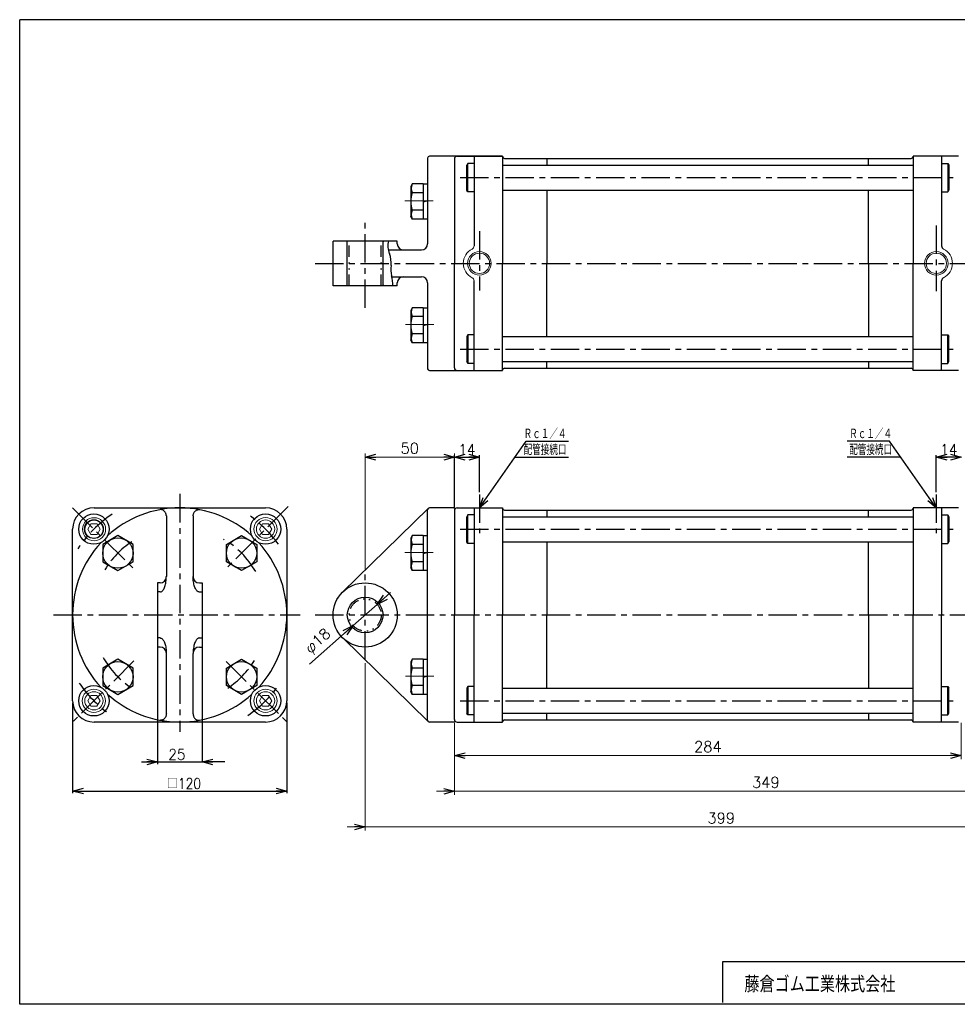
# Model space of a CAD drawing. Header units: millimetres. Extents: x -380 to 408, y -281 to 283.
# Tile 1 of 2: x -380 to 145, y -268 to 283. Entities that reach past the tile are written whole.
import ezdxf
from ezdxf.enums import TextEntityAlignment as Align

# ---------------------------------------------------------------- set-up
doc = ezdxf.new("R2010")
doc.units = ezdxf.units.MM
doc.header["$LTSCALE"] = 0.5
doc.linetypes.add('CENTER', pattern=[50.8, 31.75, -6.35, 6.35, -6.35])
doc.linetypes.add('DIVIDE', pattern=[31.75, 12.7, -6.35, 0, -6.35, 0, -6.35])
doc.layers.add('ZUWAKU', color=7, linetype='Continuous')
doc.styles.add('FdaStyle0', font='txt.shx', dxfattribs={"bigfont": 'bigfont'})
doc.dimstyles.new('DaDimDiametricStyle', dxfattribs={"dimtxt": 6, "dimasz": 6.000004, "dimexe": 2, "dimexo": 2, "dimgap": 2, "dimtad": 3, "dimdsep": 46, "dimtxsty": 'FdaStyle0', "dimblk1": 'OPEN30', "dimblk2": 'OPEN30', "dimsah": 1, "dimcen": 0.09, "dimclrd": 4, "dimclre": 4, "dimclrt": 4, "dimadec": 0, "dimazin": 2, "dimtfac": 1, "dimtdec": 4, "dimtmove": 0, "dimatfit": 0, "dimfxl": 1, "dimarcsym": 0})
doc.dimstyles.new('DaDimRotatedStyle', dxfattribs={"dimtxt": 6, "dimasz": 6.000004, "dimexe": 2, "dimexo": 2, "dimgap": 2, "dimtad": 3, "dimdsep": 46, "dimtxsty": 'FdaStyle0', "dimblk1": 'OPEN30', "dimblk2": 'OPEN30', "dimsah": 1, "dimcen": 0.09, "dimclrd": 4, "dimclre": 4, "dimclrt": 4, "dimadec": 0, "dimazin": 2, "dimtfac": 1, "dimtdec": 4, "dimtmove": 0, "dimatfit": 0, "dimfxl": 1, "dimarcsym": 0})

# ---------------------------------------------------------------- blocks, each defined once
blk = doc.blocks.new('_OPEN30')
at = {"color": 0, "linetype": 'ByBlock', "lineweight": -2}
for p, q in [((-1, 0.267949), (0, 0)), ((0, 0), (-1, -0.267949)), ((0, 0), (-1, 0))]:
    blk.add_line(p, q, dxfattribs=at)
blk = doc.blocks.new('*D3')
at = {"color": 4, "linetype": 'Continuous', "lineweight": 13}
for p, q in [((-136.44, -110.93), (-136.44, -131.18)), ((147.56, -110.93), (147.56, -131.18)), ((-136.44, -129.18), (147.56, -129.18))]:
    blk.add_line(p, q, dxfattribs=at)
at = {"color": 4, "xscale": 6.000005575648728, "yscale": 5.999978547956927}
for p, rotation in [((-136.44, -129.18), 180), ((147.56, -129.18), 360)]:
    blk.add_blockref('_OPEN30', p, dxfattribs=dict(at, rotation=rotation))
at = {"color": 4, "insert": (5.56, -127.18), "char_height": 6, "width": 30, "attachment_point": 8, "style": 'FdaStyle0'}
blk.add_mtext('\\T1.00;284', dxfattribs=at)
blk = doc.blocks.new('DA_IMAGEDIMGROUP_1')
at = {"color": 4, "linetype": 'Continuous', "lineweight": 13}
for p, q in [((212.56, -61.61), (212.56, -151.18)), ((-136.44, -110.93), (-136.44, -151.18)), ((-146.44, -149.18), (-136.44, -149.18)), ((-136.44, -149.18), (212.56, -149.18)), ((222.56, -149.18), (212.56, -149.18))]:
    blk.add_line(p, q, dxfattribs=at)
at = {"color": 4, "xscale": 6.000005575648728, "yscale": 5.999978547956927}
for p, rotation in [((-136.44, -149.18), 360), ((212.56, -149.18), 180)]:
    blk.add_blockref('_OPEN30', p, dxfattribs=dict(at, rotation=rotation))
at = {"color": 4, "insert": (38.06, -147.18), "char_height": 6, "width": 30, "attachment_point": 8, "style": 'FdaStyle0'}
blk.add_mtext('\\T1.00;349', dxfattribs=at)
blk = doc.blocks.new('DC_GROUP_Φ100_3')
at = {"color": 4, "linetype": 'Continuous', "lineweight": 13}
for p, q in [((-340.07, 0.57), (-341.8, -2.43)), ((-336.6, 0.57), (-340.07, 0.57)), ((-334.87, -2.43), (-336.6, 0.57)), ((-341.8, -2.43), (-340.07, -5.43)), ((-340.07, -5.43), (-336.6, -5.43)), ((-336.6, -5.43), (-334.87, -2.43))]:
    blk.add_line(p, q, dxfattribs=at)
for radius in [6.5, 5.11]:
    blk.add_circle((-338.34, -2.43), radius, dxfattribs=at)
blk = doc.blocks.new('DC_GROUP_Φ100_4')
at = {"color": 4, "linetype": 'Continuous', "lineweight": 13}
for p, q in [((-243.99, 0.66), (-245.72, -2.34)), ((-240.52, 0.66), (-243.99, 0.66)), ((-238.79, -2.34), (-240.52, 0.66)), ((-245.72, -2.34), (-243.99, -5.34)), ((-243.99, -5.34), (-240.52, -5.34)), ((-240.52, -5.34), (-238.79, -2.34))]:
    blk.add_line(p, q, dxfattribs=at)
for radius in [6.5, 5.11]:
    blk.add_circle((-242.25, -2.34), radius, dxfattribs=at)
blk = doc.blocks.new('DC_GROUP_Φ100_5')
at = {"color": 4, "linetype": 'Continuous', "lineweight": 13}
for p, q in [((-243.99, -95.51), (-245.72, -98.51)), ((-245.72, -98.51), (-243.99, -101.51)), ((-240.52, -95.51), (-243.99, -95.51)), ((-238.79, -98.51), (-240.52, -95.51)), ((-240.52, -101.51), (-238.79, -98.51)), ((-243.99, -101.51), (-240.52, -101.51))]:
    blk.add_line(p, q, dxfattribs=at)
for radius in [6.5, 5.11]:
    blk.add_circle((-242.25, -98.51), radius, dxfattribs=at)
blk = doc.blocks.new('DC_GROUP_Φ100_6')
at = {"color": 4, "linetype": 'Continuous', "lineweight": 13}
for p, q in [((-340.15, -95.51), (-341.88, -98.51)), ((-341.88, -98.51), (-340.15, -101.51)), ((-336.69, -95.51), (-340.15, -95.51)), ((-334.96, -98.51), (-336.69, -95.51)), ((-336.69, -101.51), (-334.96, -98.51)), ((-340.15, -101.51), (-336.69, -101.51))]:
    blk.add_line(p, q, dxfattribs=at)
for radius in [6.5, 5.11]:
    blk.add_circle((-338.42, -98.51), radius, dxfattribs=at)
blk = doc.blocks.new('DC_GROUP_Φ100_7')
at = {"color": 4, "linetype": 'Continuous', "lineweight": 13}
for p, q in [((-340.15, -95.51), (-341.88, -98.51)), ((-341.88, -98.51), (-340.15, -101.51)), ((-336.69, -95.51), (-340.15, -95.51)), ((-334.96, -98.51), (-336.69, -95.51)), ((-336.69, -101.51), (-334.96, -98.51)), ((-340.15, -101.51), (-336.69, -101.51))]:
    blk.add_line(p, q, dxfattribs=at)
for radius in [6.5, 5.11]:
    blk.add_circle((-338.42, -98.51), radius, dxfattribs=at)
blk = doc.blocks.new('*D17')
at = {"color": 4, "linetype": 'Continuous', "lineweight": 13}
for p, q in [((-186.44, -25.25), (-186.44, 39.97)), ((-136.44, 20.08), (-136.44, 39.97)), ((-186.44, 37.97), (-136.44, 37.97))]:
    blk.add_line(p, q, dxfattribs=at)
at = {"color": 4, "xscale": 6.000005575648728, "yscale": 5.999978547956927}
for p, rotation in [((-186.44, 37.97), 180), ((-136.44, 37.97), 360)]:
    blk.add_blockref('_OPEN30', p, dxfattribs=dict(at, rotation=rotation))
at = {"color": 4, "insert": (-161.44, 39.97), "char_height": 6, "width": 22.5, "attachment_point": 8, "style": 'FdaStyle0'}
blk.add_mtext('\\T1.00;50', dxfattribs=at)
blk = doc.blocks.new('DC_GROUP_Φ100_13')
at = {"color": 4, "linetype": 'Continuous', "lineweight": 25}
for p, q in [((-298.31, -33.24), (-298.16, -32.57)), ((-298.16, -32.57), (-298.05, -31.88)), ((-298.05, -31.88), (-297.96, -31.16)), ((-297.96, -31.16), (-297.89, -30.43)), ((-297.89, -30.43), (-297.85, -29.68)), ((-297.85, -29.68), (-297.84, -28.93)), ((-301.34, -37.56), (-301.03, -37.53)), ((-301.03, -37.53), (-300.73, -37.43)), ((-300.73, -37.43), (-300.43, -37.27)), ((-300.43, -37.27), (-300.14, -37.04)), ((-300.14, -37.04), (-299.86, -36.75)), ((-299.86, -36.75), (-299.59, -36.4)), ((-299.59, -36.4), (-299.33, -36)), ((-299.33, -36), (-299.09, -35.54)), ((-299.09, -35.54), (-298.86, -35.03)), ((-298.86, -35.03), (-298.66, -34.48)), ((-298.66, -34.48), (-298.47, -33.88)), ((-298.47, -33.88), (-298.31, -33.24))]:
    blk.add_line(p, q, dxfattribs=at)
blk = doc.blocks.new('DC_GROUP_Φ100_14')
at = {"color": 4, "linetype": 'Continuous', "lineweight": 25}
for p, q in [((-301.17, 8.58), (-301.34, 8.56)), ((-300.92, 8.6), (-301.17, 8.58)), ((-300.67, 8.58), (-300.92, 8.6)), ((-300.42, 8.54), (-300.67, 8.58)), ((-300.17, 8.48), (-300.42, 8.54)), ((-299.93, 8.38), (-300.17, 8.48)), ((-299.69, 8.26), (-299.93, 8.38)), ((-299.46, 8.12), (-299.69, 8.26)), ((-299.24, 7.95), (-299.46, 8.12)), ((-299.03, 7.77), (-299.24, 7.95)), ((-298.83, 7.56), (-299.03, 7.77)), ((-298.65, 7.33), (-298.83, 7.56)), ((-298.48, 7.08), (-298.65, 7.33)), ((-298.33, 6.82), (-298.48, 7.08)), ((-298.19, 6.54), (-298.33, 6.82)), ((-298.08, 6.26), (-298.19, 6.54)), ((-297.98, 5.96), (-298.08, 6.26)), ((-297.91, 5.66), (-297.98, 5.96)), ((-297.85, 5.35), (-297.91, 5.66)), ((-297.82, 5.04), (-297.85, 5.35))]:
    blk.add_line(p, q, dxfattribs=at)
blk = doc.blocks.new('DC_GROUP_Φ100_15')
at = {"color": 4, "linetype": 'Continuous', "lineweight": 25}
for p, q in [((-301.34, -63.29), (-301.03, -63.33)), ((-301.03, -63.33), (-300.73, -63.42)), ((-300.73, -63.42), (-300.43, -63.59)), ((-300.43, -63.59), (-300.14, -63.81)), ((-300.14, -63.81), (-299.86, -64.1)), ((-299.86, -64.1), (-299.59, -64.45)), ((-299.59, -64.45), (-299.33, -64.85)), ((-299.33, -64.85), (-299.09, -65.31)), ((-299.09, -65.31), (-298.86, -65.82)), ((-298.86, -65.82), (-298.66, -66.38)), ((-298.66, -66.38), (-298.47, -66.97)), ((-298.47, -66.97), (-298.31, -67.61)), ((-298.31, -67.61), (-298.16, -68.28)), ((-298.16, -68.28), (-298.05, -68.97)), ((-298.05, -68.97), (-297.96, -69.69)), ((-297.96, -69.69), (-297.89, -70.43)), ((-297.89, -70.43), (-297.85, -71.17)), ((-297.85, -71.17), (-297.84, -71.93))]:
    blk.add_line(p, q, dxfattribs=at)
blk = doc.blocks.new('DC_GROUP_Φ100_16')
at = {"color": 4, "linetype": 'Continuous', "lineweight": 25}
for p, q in [((-301.17, -109.44), (-301.34, -109.41)), ((-300.92, -109.45), (-301.17, -109.44)), ((-300.67, -109.44), (-300.92, -109.45)), ((-300.42, -109.4), (-300.67, -109.44)), ((-300.17, -109.33), (-300.42, -109.4)), ((-299.93, -109.24), (-300.17, -109.33)), ((-299.69, -109.12), (-299.93, -109.24)), ((-299.46, -108.97), (-299.69, -109.12)), ((-299.24, -108.81), (-299.46, -108.97)), ((-299.03, -108.62), (-299.24, -108.81)), ((-298.83, -108.41), (-299.03, -108.62)), ((-298.65, -108.18), (-298.83, -108.41)), ((-298.48, -107.93), (-298.65, -108.18)), ((-298.33, -107.67), (-298.48, -107.93)), ((-298.19, -107.4), (-298.33, -107.67)), ((-298.08, -107.11), (-298.19, -107.4)), ((-297.98, -106.81), (-298.08, -107.11)), ((-297.91, -106.51), (-297.98, -106.81)), ((-297.85, -106.2), (-297.91, -106.51)), ((-297.82, -105.89), (-297.85, -106.2))]:
    blk.add_line(p, q, dxfattribs=at)
blk = doc.blocks.new('DC_GROUP_Φ100_17')
at = {"color": 4, "linetype": 'Continuous', "lineweight": 25}
for p, q in [((-282.82, -29.68), (-282.84, -28.93)), ((-282.78, -30.43), (-282.82, -29.68)), ((-282.72, -31.16), (-282.78, -30.43)), ((-282.63, -31.88), (-282.72, -31.16)), ((-282.51, -32.57), (-282.63, -31.88)), ((-282.37, -33.24), (-282.51, -32.57)), ((-282.2, -33.88), (-282.37, -33.24)), ((-282.02, -34.48), (-282.2, -33.88)), ((-281.81, -35.03), (-282.02, -34.48)), ((-281.59, -35.54), (-281.81, -35.03)), ((-281.34, -36), (-281.59, -35.54)), ((-281.09, -36.4), (-281.34, -36)), ((-280.82, -36.75), (-281.09, -36.4)), ((-280.53, -37.04), (-280.82, -36.75)), ((-280.24, -37.27), (-280.53, -37.04)), ((-279.94, -37.43), (-280.24, -37.27)), ((-279.64, -37.53), (-279.94, -37.43)), ((-279.34, -37.56), (-279.64, -37.53))]:
    blk.add_line(p, q, dxfattribs=at)
blk = doc.blocks.new('DC_GROUP_Φ100_18')
at = {"color": 4, "linetype": 'Continuous', "lineweight": 25}
for p, q in [((-282.82, 5.35), (-282.77, 5.66)), ((-282.77, 5.66), (-282.69, 5.96)), ((-282.69, 5.96), (-282.6, 6.26)), ((-282.6, 6.26), (-282.48, 6.54)), ((-282.48, 6.54), (-282.35, 6.82)), ((-282.35, 6.82), (-282.2, 7.08)), ((-282.2, 7.08), (-282.03, 7.33)), ((-282.03, 7.33), (-281.84, 7.56)), ((-281.84, 7.56), (-281.65, 7.77)), ((-281.65, 7.77), (-281.43, 7.95)), ((-281.43, 7.95), (-281.21, 8.12)), ((-281.21, 8.12), (-280.98, 8.26)), ((-280.98, 8.26), (-280.74, 8.38)), ((-280.74, 8.38), (-280.5, 8.48)), ((-280.5, 8.48), (-280.25, 8.54)), ((-280.25, 8.54), (-280, 8.58)), ((-280, 8.58), (-279.75, 8.6)), ((-279.75, 8.6), (-279.5, 8.58)), ((-279.5, 8.58), (-279.34, 8.56)), ((-282.85, 5.04), (-282.82, 5.35))]:
    blk.add_line(p, q, dxfattribs=at)
blk = doc.blocks.new('DC_GROUP_Φ100_19')
at = {"color": 4, "linetype": 'Continuous', "lineweight": 25}
for p, q in [((-281.81, -65.82), (-282.02, -66.38)), ((-281.59, -65.31), (-281.81, -65.82)), ((-281.34, -64.85), (-281.59, -65.31)), ((-281.09, -64.45), (-281.34, -64.85)), ((-280.82, -64.1), (-281.09, -64.45)), ((-280.53, -63.81), (-280.82, -64.1)), ((-280.24, -63.59), (-280.53, -63.81)), ((-279.94, -63.42), (-280.24, -63.59)), ((-279.64, -63.33), (-279.94, -63.42)), ((-279.34, -63.29), (-279.64, -63.33)), ((-282.82, -71.17), (-282.84, -71.93)), ((-282.78, -70.43), (-282.82, -71.17)), ((-282.72, -69.69), (-282.78, -70.43)), ((-282.63, -68.97), (-282.72, -69.69)), ((-282.51, -68.28), (-282.63, -68.97)), ((-282.37, -67.61), (-282.51, -68.28)), ((-282.2, -66.97), (-282.37, -67.61)), ((-282.02, -66.38), (-282.2, -66.97))]:
    blk.add_line(p, q, dxfattribs=at)
blk = doc.blocks.new('DC_GROUP_Φ100_20')
at = {"color": 4, "linetype": 'Continuous', "lineweight": 25}
for p, q in [((-282.85, -105.89), (-282.82, -106.2)), ((-282.82, -106.2), (-282.77, -106.51)), ((-282.77, -106.51), (-282.69, -106.81)), ((-282.69, -106.81), (-282.6, -107.11)), ((-282.6, -107.11), (-282.48, -107.4)), ((-282.48, -107.4), (-282.35, -107.67)), ((-282.35, -107.67), (-282.2, -107.93)), ((-282.2, -107.93), (-282.03, -108.18)), ((-282.03, -108.18), (-281.84, -108.41)), ((-281.84, -108.41), (-281.65, -108.62)), ((-281.65, -108.62), (-281.43, -108.81)), ((-281.43, -108.81), (-281.21, -108.97)), ((-281.21, -108.97), (-280.98, -109.12)), ((-280.98, -109.12), (-280.74, -109.24)), ((-280.74, -109.24), (-280.5, -109.33)), ((-280.5, -109.33), (-280.25, -109.4)), ((-280.25, -109.4), (-280, -109.44)), ((-280, -109.44), (-279.75, -109.45)), ((-279.75, -109.45), (-279.5, -109.44)), ((-279.5, -109.44), (-279.34, -109.41))]:
    blk.add_line(p, q, dxfattribs=at)
blk = doc.blocks.new('*D26')
at = {"color": 4, "linetype": 'Continuous', "lineweight": 13}
for p, q in [((-172.19, -37.86), (-179.69, -44.47)), ((-179.69, -44.47), (-193.19, -56.38)), ((-217.63, -77.93), (-193.19, -56.38))]:
    blk.add_line(p, q, dxfattribs=at)
at = {"color": 4, "xscale": 6.000005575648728, "yscale": 5.999978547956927}
for p, rotation in [((-179.69, -44.47), 221.4092248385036), ((-193.19, -56.38), 41.40922483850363)]:
    blk.add_blockref('_OPEN30', p, dxfattribs=dict(at, rotation=rotation))
at = {"color": 4, "insert": (-203.95, -63.2), "char_height": 6, "width": 30, "attachment_point": 9, "rotation": 41.4092, "style": 'FdaStyle0'}
blk.add_mtext('\\T1.00;φ18', dxfattribs=at)
blk = doc.blocks.new('DA_IMAGEDIMGROUP_3')
at = {"color": 4, "linetype": 'Continuous', "lineweight": 13}
for p, q in [((212.56, -61.61), (212.56, -171.18)), ((-186.44, -77.43), (-186.44, -171.18)), ((-196.44, -169.18), (-186.44, -169.18)), ((-186.44, -169.18), (212.56, -169.18)), ((222.56, -169.18), (212.56, -169.18))]:
    blk.add_line(p, q, dxfattribs=at)
at = {"color": 4, "xscale": 6.000005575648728, "yscale": 5.999978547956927}
for p, rotation in [((-186.44, -169.18), 360), ((212.56, -169.18), 180)]:
    blk.add_blockref('_OPEN30', p, dxfattribs=dict(at, rotation=rotation))
at = {"color": 4, "insert": (13.06, -167.18), "char_height": 6, "width": 30, "attachment_point": 8, "style": 'FdaStyle0'}
blk.add_mtext('\\T1.00;399', dxfattribs=at)

msp = doc.modelspace()

# ---------------------------------------------------------------- linework, layer by layer
at = {"color": 4, "linetype": 'Continuous', "lineweight": 25}
for p, q in [((-151.444, 205.518), (-151.444, 157.518)), ((-109.444, 206.518), (-150.444, 206.518)), ((-136.444, 205.018), (-136.444, 146.518)), ((-134.944, 206.518), (-109.444, 206.518)), ((-125.444, 206.518), (-125.444, 156.316)), ((-109.444, 206.518), (-109.444, 206.268)), ((-109.444, 206.518), (-109.444, 146.518)), ((-108.444, 205.268), (119.556, 205.268)), ((-84.704, 205.268), (-84.704, 201.518)), ((95.556, 201.518), (95.556, 205.268)), ((120.556, 206.518), (120.556, 206.268)), ((146.056, 206.518), (120.556, 206.518)), ((120.556, 206.518), (120.556, 146.518)), ((136.556, 206.518), (136.556, 156.316)), ((-128.844, 202.518), (-129.444, 201.479)), ((-129.444, 187.558), (-129.444, 201.479)), ((-125.444, 202.518), (-128.844, 202.518)), ((-128.844, 186.518), (-128.844, 202.518)), ((-109.444, 201.518), (120.556, 201.518)), ((136.556, 202.518), (139.956, 202.518)), ((139.956, 202.518), (140.556, 201.479)), ((139.956, 202.518), (139.956, 186.518)), ((140.556, 201.479), (140.556, 187.558)), ((-160.04, 190.982), (-160.944, 189.417)), ((-160.944, 189.417), (-160.944, 172.917)), ((-153.944, 190.982), (-160.04, 190.982)), ((-153.944, 190.982), (-151.444, 190.982)), ((-153.944, 190.982), (-153.944, 171.352)), ((-128.844, 186.518), (-129.444, 187.558)), ((-109.444, 187.518), (120.556, 187.518)), ((-84.704, 187.518), (-84.704, 146.518)), ((95.556, 146.518), (95.556, 187.518)), ((139.956, 186.518), (140.556, 187.558)), ((-153.944, 186.074), (-160.04, 186.074)), ((-125.444, 186.518), (-128.844, 186.518)), ((136.556, 186.518), (139.956, 186.518)), ((-151.444, 181.502), (-153.944, 180.832)), ((-160.04, 171.352), (-160.944, 172.917)), ((-153.944, 176.259), (-160.04, 176.259)), ((-153.944, 171.352), (-160.04, 171.352)), ((-151.444, 171.352), (-153.944, 171.352)), ((-168.444, 159.018), (-204.444, 159.018)), ((-204.444, 134.018), (-204.444, 159.018)), ((-196.444, 134.018), (-196.444, 159.018)), ((-176.444, 158.518), (-175.944, 159.018)), ((-176.444, 134.518), (-176.444, 158.518)), ((-168.444, 157.518), (-168.444, 159.018)), ((-173.459, 154.018), (-154.944, 154.018)), ((-136.444, 88.018), (-136.444, 146.518)), ((-109.444, 86.518), (-109.444, 146.518)), ((-84.704, 105.518), (-84.704, 146.518)), ((95.556, 146.518), (95.556, 105.518)), ((120.556, 86.518), (120.556, 146.518)), ((-171.683, 139.018), (-154.944, 139.018)), ((-168.444, 134.018), (-204.444, 134.018)), ((-175.944, 134.018), (-176.444, 134.518)), ((-168.444, 134.018), (-168.444, 135.518)), ((-151.444, 135.518), (-151.444, 87.518)), ((-125.444, 86.518), (-125.444, 136.72)), ((136.556, 86.518), (136.556, 136.72)), ((-160.04, 121.685), (-160.944, 120.12)), ((-153.944, 121.685), (-160.04, 121.685)), ((-153.944, 121.685), (-151.444, 121.685)), ((-153.944, 121.685), (-153.944, 102.055)), ((-160.944, 120.12), (-160.944, 103.62)), ((-153.944, 116.778), (-160.04, 116.778)), ((-151.444, 112.205), (-153.944, 111.535)), ((-153.944, 106.963), (-160.04, 106.963)), ((-128.844, 106.518), (-129.444, 105.479)), ((-129.444, 105.479), (-129.444, 91.558)), ((-125.444, 106.518), (-128.844, 106.518)), ((-128.844, 106.518), (-128.844, 90.518)), ((-109.444, 105.518), (120.556, 105.518)), ((136.556, 106.518), (139.956, 106.518)), ((139.956, 106.518), (140.556, 105.479)), ((139.956, 90.518), (139.956, 106.518)), ((140.556, 91.558), (140.556, 105.479)), ((-160.04, 102.055), (-160.944, 103.62)), ((-153.944, 102.055), (-160.04, 102.055)), ((-151.444, 102.055), (-153.944, 102.055)), ((-128.844, 90.518), (-129.444, 91.558)), ((-125.444, 90.518), (-128.844, 90.518)), ((-109.444, 91.518), (120.556, 91.518)), ((-84.704, 87.768), (-84.704, 91.518)), ((95.556, 91.518), (95.556, 87.768)), ((136.556, 90.518), (139.956, 90.518)), ((139.956, 90.518), (140.556, 91.558)), ((-150.444, 86.518), (-109.444, 86.518)), ((-134.944, 86.518), (-109.444, 86.518)), ((-109.444, 86.518), (-109.444, 86.768)), ((-108.444, 87.768), (119.556, 87.768)), ((120.556, 86.518), (120.556, 86.768)), ((146.056, 86.518), (120.556, 86.518)), ((-122.444, 9.574), (-96.191, 46.853)), ((-96.191, 46.853), (-72.444, 46.853)), ((107.304, 46.853), (83.556, 46.853)), ((133.556, 9.574), (107.304, 46.853)), ((-136.444, 9.274), (-136.444, 39.174)), ((-122.444, 18.326), (-122.444, 39.174)), ((133.556, 18.326), (133.556, 39.174)), ((-136.444, 37.974), (-122.444, 37.974)), ((-102.444, 37.974), (-72.444, 37.974)), ((113.556, 37.974), (83.556, 37.974)), ((147.556, 37.974), (133.556, 37.974)), ((-338.337, 9.574), (-290.337, 9.574)), ((-290.091, 9.574), (-242.337, 9.574)), ((-151.143, 9.289), (-199.031, -37.559)), ((-151.444, -109.426), (-151.444, 8.574)), ((-136.444, 9.574), (-150.444, 9.574)), ((-136.444, 8.074), (-136.444, -50.426)), ((-134.944, 9.574), (-109.444, 9.574)), ((-128.844, 5.574), (-129.444, 4.535)), ((-125.444, 5.574), (-128.844, 5.574)), ((-128.844, -10.426), (-128.844, 5.574)), ((-125.444, 9.574), (-125.444, -50.426)), ((-109.444, 9.574), (-109.444, 9.324)), ((-109.444, 9.574), (-109.444, -50.426)), ((-108.444, 8.324), (119.556, 8.324)), ((-84.704, 8.324), (-84.704, 4.574)), ((95.556, 4.574), (95.556, 8.324)), ((120.556, 9.574), (120.556, 9.324)), ((146.056, 9.574), (120.556, 9.574)), ((120.556, 9.574), (120.556, -50.426)), ((136.556, 9.574), (136.556, -50.426)), ((136.556, 5.574), (139.956, 5.574)), ((139.956, 5.574), (140.556, 4.535)), ((139.956, 5.574), (139.956, -10.426)), ((-297.837, 5.04), (-297.837, -28.926)), ((-282.837, 5.04), (-282.837, -28.926)), ((-129.444, -9.387), (-129.444, 4.535)), ((-109.444, 4.574), (120.556, 4.574)), ((140.556, 4.535), (140.556, -9.387)), ((-350.337, -50.181), (-350.337, -2.426)), ((-230.337, -2.426), (-230.337, -50.426)), ((-324.985, -5.963), (-333.485, -10.87)), ((-324.985, -5.963), (-333.485, -10.87)), ((-333.485, -10.87), (-333.485, -20.685)), ((-333.485, -10.87), (-333.485, -20.685)), ((-316.485, -10.87), (-324.985, -5.963)), ((-316.485, -10.87), (-324.985, -5.963)), ((-316.485, -20.685), (-316.485, -10.87)), ((-316.485, -20.685), (-316.485, -10.87)), ((-264.188, -10.87), (-255.688, -5.963)), ((-264.188, -10.87), (-255.688, -5.963)), ((-264.188, -20.685), (-264.188, -10.87)), ((-264.188, -20.685), (-264.188, -10.87)), ((-255.688, -5.963), (-247.188, -10.87)), ((-255.688, -5.963), (-247.188, -10.87)), ((-247.188, -10.87), (-247.188, -20.685)), ((-247.188, -10.87), (-247.188, -20.685)), ((-160.04, -5.963), (-160.944, -7.528)), ((-160.944, -7.528), (-160.944, -24.028)), ((-153.944, -5.963), (-160.04, -5.963)), ((-153.944, -10.87), (-160.04, -10.87)), ((-153.944, -5.963), (-151.444, -5.963)), ((-153.944, -5.963), (-153.944, -25.593)), ((-128.844, -10.426), (-129.444, -9.387)), ((-125.444, -10.426), (-128.844, -10.426)), ((-109.444, -9.426), (120.556, -9.426)), ((-84.704, -9.426), (-84.704, -50.426)), ((95.556, -50.426), (95.556, -9.426)), ((136.556, -10.426), (139.956, -10.426)), ((136.556, -10.426), (139.956, -10.426)), ((136.556, -10.426), (139.956, -10.426)), ((139.956, -10.426), (140.556, -9.387)), ((-151.444, -15.443), (-153.944, -16.113)), ((-333.485, -20.685), (-324.985, -25.593)), ((-333.485, -20.685), (-324.985, -25.593)), ((-324.985, -25.593), (-316.485, -20.685)), ((-324.985, -25.593), (-316.485, -20.685)), ((-255.688, -25.593), (-264.188, -20.685)), ((-255.688, -25.593), (-264.188, -20.685)), ((-247.188, -20.685), (-255.688, -25.593)), ((-247.188, -20.685), (-255.688, -25.593)), ((-153.944, -20.685), (-160.04, -20.685)), ((-160.04, -25.593), (-160.944, -24.028)), ((-153.944, -25.593), (-160.04, -25.593)), ((-151.444, -25.593), (-153.944, -25.593)), ((-302.837, -32.426), (-302.837, -68.426)), ((-301.337, -32.426), (-302.837, -32.426)), ((-279.337, -32.426), (-277.837, -32.426)), ((-277.837, -32.426), (-277.837, -68.426)), ((-301.337, -37.559), (-302.837, -37.559)), ((-279.337, -37.559), (-277.837, -37.559)), ((-350.337, -98.426), (-350.337, -50.426)), ((-230.337, -50.672), (-230.337, -98.426)), ((-136.444, -108.926), (-136.444, -50.426)), ((-125.444, -110.426), (-125.444, -50.426)), ((-109.444, -110.426), (-109.444, -50.426)), ((-84.704, -91.426), (-84.704, -50.426)), ((95.556, -50.426), (95.556, -91.426)), ((120.556, -110.426), (120.556, -50.426)), ((136.556, -110.426), (136.556, -50.426)), ((-302.837, -58.078), (-302.837, -133.914)), ((-277.837, -58.078), (-277.837, -132.252)), ((-301.337, -63.293), (-302.837, -63.293)), ((-279.337, -63.293), (-277.837, -63.293)), ((-151.143, -110.141), (-199.031, -63.293)), ((-301.337, -68.426), (-302.837, -68.426)), ((-279.337, -68.426), (-277.837, -68.426)), ((-324.985, -75.259), (-333.485, -80.167)), ((-324.985, -75.259), (-333.485, -80.167)), ((-316.485, -80.167), (-324.985, -75.259)), ((-316.485, -80.167), (-324.985, -75.259)), ((-297.837, -105.892), (-297.837, -71.926)), ((-282.837, -105.892), (-282.837, -71.926)), ((-264.188, -80.167), (-255.688, -75.259)), ((-264.188, -80.167), (-255.688, -75.259)), ((-255.688, -75.259), (-247.188, -80.167)), ((-255.688, -75.259), (-247.188, -80.167)), ((-160.04, -75.259), (-160.944, -76.824)), ((-160.944, -76.824), (-160.944, -93.324)), ((-153.944, -75.259), (-160.04, -75.259)), ((-153.944, -75.259), (-151.444, -75.259)), ((-153.944, -75.259), (-153.944, -94.889)), ((-333.485, -80.167), (-333.485, -89.982)), ((-333.485, -80.167), (-333.485, -89.982)), ((-316.485, -89.982), (-316.485, -80.167)), ((-316.485, -89.982), (-316.485, -80.167)), ((-264.188, -89.982), (-264.188, -80.167)), ((-264.188, -89.982), (-264.188, -80.167)), ((-247.188, -80.167), (-247.188, -89.982)), ((-247.188, -80.167), (-247.188, -89.982)), ((-153.944, -80.167), (-160.04, -80.167)), ((-151.444, -84.739), (-153.944, -85.409)), ((-333.485, -89.982), (-324.985, -94.889)), ((-333.485, -89.982), (-324.985, -94.889)), ((-324.985, -94.889), (-316.485, -89.982)), ((-324.985, -94.889), (-316.485, -89.982)), ((-255.688, -94.889), (-264.188, -89.982)), ((-255.688, -94.889), (-264.188, -89.982)), ((-247.188, -89.982), (-255.688, -94.889)), ((-247.188, -89.982), (-255.688, -94.889)), ((-160.04, -94.889), (-160.944, -93.324)), ((-153.944, -89.982), (-160.04, -89.982)), ((-128.844, -90.426), (-129.444, -91.465)), ((-129.444, -91.465), (-129.444, -105.387)), ((-125.444, -90.426), (-128.844, -90.426)), ((-128.844, -90.426), (-128.844, -106.426)), ((-109.444, -91.426), (120.556, -91.426)), ((136.556, -90.426), (139.956, -90.426)), ((139.956, -90.426), (140.556, -91.465)), ((139.956, -106.426), (139.956, -90.426)), ((140.556, -105.387), (140.556, -91.465)), ((-153.944, -94.889), (-160.04, -94.889)), ((-151.444, -94.889), (-153.944, -94.889)), ((-350.337, -99.626), (-350.337, -150.264)), ((-230.337, -99.626), (-230.337, -150.264)), ((-128.844, -106.426), (-129.444, -105.387)), ((-125.444, -106.426), (-128.844, -106.426)), ((-109.444, -105.426), (120.556, -105.426)), ((-109.444, -110.426), (-109.444, -110.176)), ((-108.444, -109.176), (119.556, -109.176)), ((-84.704, -109.176), (-84.704, -105.426)), ((95.556, -105.426), (95.556, -109.176)), ((120.556, -110.426), (120.556, -110.176)), ((136.556, -106.426), (139.956, -106.426)), ((139.956, -106.426), (140.556, -105.387)), ((-290.582, -110.426), (-338.337, -110.426)), ((-242.337, -110.426), (-290.337, -110.426)), ((-136.444, -110.426), (-150.444, -110.426)), ((-134.944, -110.426), (-109.444, -110.426)), ((146.056, -110.426), (120.556, -110.426)), ((-311.837, -132.714), (-302.837, -132.714)), ((-302.837, -132.714), (-277.837, -132.714)), ((-265.104, -132.714), (-277.837, -132.714)), ((-350.337, -149.064), (-230.337, -149.064))]:
    msp.add_line(p, q, dxfattribs=at)
at = {"color": 4, "linetype": 'CENTER', "lineweight": 25}
for p, q in [((-133.169, 194.518), (145.318, 194.518)), ((-186.444, 121.648), (-186.444, 170.148)), ((133.556, 167.722), (133.556, 131.003)), ((-122.444, 164.591), (-122.444, 131.287)), ((-214.533, 146.518), (229.695, 146.518)), ((-133.169, 98.518), (145.318, 98.518)), ((-290.337, 17.334), (-290.337, -115.888)), ((-122.444, 17.126), (-122.444, -4.525)), ((133.556, 17.126), (133.556, -4.525)), ((-350.363, 9.601), (-315.874, -24.889)), ((-229.667, 10.244), (-264.334, -24.423)), ((-133.169, -2.426), (145.318, -2.426)), ((-186.444, -75.426), (-186.444, -26.926)), ((-361.089, -50.426), (-222.799, -50.426)), ((-214.533, -50.426), (228.31, -50.426)), ((-316.114, -76.203), (-350.337, -110.426)), ((-264.262, -76.501), (-230.337, -110.426)), ((-133.169, -98.426), (145.318, -98.426))]:
    msp.add_line(p, q, dxfattribs=at)
at = {"color": 4, "linetype": 'CENTER', "lineweight": 13}
for p, q in [((-164.146, 181.502), (-147.165, 181.502)), ((-163.857, 112.205), (-147.165, 112.205)), ((-164.146, -15.443), (-147.165, -15.443)), ((-163.857, -84.739), (-147.165, -84.739))]:
    msp.add_line(p, q, dxfattribs=at)
at = {"color": 4, "linetype": 'DIVIDE', "lineweight": 25}
for p, q in [((-195.444, 134.018), (-195.444, 159.018)), ((-177.444, 134.018), (-177.444, 159.018))]:
    msp.add_line(p, q, dxfattribs=at)
at = {"color": 4, "linetype": 'Continuous', "lineweight": 13}
for centre, radius in [((-122.194, 206.518), 0.204), ((-122.444, 146.518), 6.597), ((-122.444, 146.518), 5.697), ((133.556, 146.518), 6.6), ((133.556, 146.518), 5.697), ((-122.194, 9.574), 0.204)]:
    msp.add_circle(centre, radius, dxfattribs=at)
at = {"color": 4, "linetype": 'Continuous', "lineweight": 25}
for centre, radius in [((-338.42, -2.343), 8.5), ((-242.253, -2.343), 8.5), ((-338.42, -2.343), 5.25), ((-324.985, -15.778), 8.5), ((-324.985, -15.778), 8.5), ((-255.688, -15.778), 8.5), ((-255.688, -15.778), 8.5), ((-186.444, -50.426), 18), ((-186.444, -50.426), 10), ((-324.985, -85.074), 8.5), ((-324.985, -85.074), 8.5), ((-255.688, -85.074), 8.5), ((-255.688, -85.074), 8.5), ((-338.42, -98.509), 8.5), ((-242.253, -98.509), 8.5)]:
    msp.add_circle(centre, radius, dxfattribs=at)
at = {"color": 4, "linetype": 'DIVIDE', "lineweight": 25}
msp.add_circle((-186.444, -50.426), 9, dxfattribs=at)
at = {"color": 4, "linetype": 'Continuous', "lineweight": 25}
for centre, radius, start, end in [((-150.444, 205.518), 1, 90, 180), ((-134.944, 205.018), 1.5, 90, 180), ((-108.444, 206.268), 1, 180, 270), ((119.556, 206.268), 1, 270, 0), ((-155.79, 188.528), 4.907, 150.00001, 209.99999), ((-147.165, 181.167), 13.779, 159.136, 200.864), ((-155.79, 173.805), 4.907, 150.00001, 209.99999), ((-163.014, 156.486), 10.733, 166.34977, 204.61329), ((-164.944, 157.518), 3.5, 180, 270), ((-154.944, 157.518), 3.5, 270, 360), ((138.556, 156.316), 2, 180, 242.96431), ((-188.289, 146.648), 16.419, 355.08182, 19.07924), ((-154.333, 143.154), 17.72, 173.23638, 191.73445), ((-189.6, 134.366), 18.652, 358.48699, 16.13673), ((-164.944, 135.518), 3.5, 90, 180), ((-154.944, 135.518), 3.5, 360, 90), ((138.556, 136.72), 2, 117.03569, 180), ((-155.79, 119.231), 4.907, 150.00001, 209.99999), ((-147.165, 111.87), 13.779, 159.136, 200.864), ((-155.79, 104.509), 4.907, 150.00001, 209.99999), ((-150.444, 87.518), 1, 180, 270), ((-134.944, 88.018), 1.5, 180, 270), ((-108.444, 86.768), 1, 90, 180), ((119.556, 86.768), 1, 0, 90), ((-338.337, -2.426), 12, 90, 180), ((-290.337, -50.426), 60, 90, 132.42335), ((-290.337, -50.426), 60, 47.57665, 89.76563), ((-242.337, -2.426), 12, 0, 90), ((-150.444, 8.574), 1, 90, 180), ((-134.944, 8.074), 1.5, 90, 180), ((-108.444, 9.324), 1, 180, 270), ((119.556, 9.324), 1, 270, 0), ((-290.337, -50.426), 60, 137.57665, 179.76563), ((-290.337, -50.426), 60, 0, 42.42335), ((-147.165, -15.778), 13.779, 159.136, 200.864), ((-155.79, -8.417), 4.907, 150.00001, 209.99999), ((-155.79, -23.139), 4.907, 150.00001, 209.99999), ((-301.337, -28.926), 3.5, 270, 0), ((-279.337, -28.926), 3.5, 180, 270), ((-290.337, -50.426), 60, 180, 222.42335), ((-290.337, -50.426), 60, 317.57665, 359.76563), ((-301.337, -71.926), 3.5, 0, 90), ((-279.337, -71.926), 3.5, 90, 180), ((-155.79, -77.713), 4.907, 150.00001, 209.99999), ((-147.165, -85.074), 13.779, 159.136, 200.864), ((-155.79, -92.436), 4.907, 150.00001, 209.99999), ((-338.337, -98.426), 12, 180, 270), ((-290.337, -50.426), 60, 227.57665, 269.76563), ((-290.337, -50.426), 60, 270, 312.42335), ((-242.337, -98.426), 12, 270, 360), ((-150.444, -109.426), 1, 180, 270), ((-134.944, -108.926), 1.5, 180, 270), ((-108.444, -110.176), 1, 90, 180), ((119.556, -110.176), 1, 0, 90)]:
    msp.add_arc(centre, radius, start, end, dxfattribs=at)
at = {"color": 4, "linetype": 'Continuous', "lineweight": 13}
for centre, radius, start, end in [((-122.444, 146.518), 9, 117.03569, 242.96431), ((-127.444, 156.316), 2, 297.03569, 0), ((133.556, 146.518), 9, 297.03569, 62.96431), ((-127.444, 136.72), 2, 0, 62.96431)]:
    msp.add_arc(centre, radius, start, end, dxfattribs=at)
at = {"color": 4, "linetype": 'CENTER', "lineweight": 25}
for radius, start, end in [(68, 123.76225, 147.01796), (68, 35.63092, 56.42583), (49, 123.2866, 148.90521), (49, 29.70803, 60.04185), (49, 209.05433, 236.53462), (49, 303.2866, 328.74767), (68, 214.11193, 233.85732), (68, 304.16893, 324.62568)]:
    msp.add_arc((-290.337, -50.426), radius, start, end, dxfattribs=at)
at = {"layer": 'ZUWAKU', "color": 5, "linetype": 'Continuous', "lineweight": 25}
for p, q in [((-380, -268.5), (-380, 283)), ((396, 283), (-380, 283)), ((408, -268.5), (-380, -268.5))]:
    msp.add_line(p, q, dxfattribs=at)
at = {"layer": 'ZUWAKU', "color": 4, "linetype": 'Continuous', "lineweight": 25}
for p, q in [((14, -244.5), (396, -244.5)), ((14, -267.43), (14, -244.5))]:
    msp.add_line(p, q, dxfattribs=at)

# ---------------------------------------------------------------- block references
at = {"color": 4, "xscale": 6.000005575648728, "yscale": 5.999978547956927}
for p, rotation in [((-136.444, 37.974), 180), ((-122.444, 37.974), 360), ((133.556, 37.974), 180), ((147.556, 37.974), 360), ((-122.444, 9.574), 234.8462298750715), ((133.556, 9.574), 305.1537701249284), ((-302.837, -132.714), 360), ((-277.837, -132.714), 180), ((-350.337, -149.064), 180), ((-230.337, -149.064), 360)]:
    msp.add_blockref('_OPEN30', p, dxfattribs=dict(at, rotation=rotation))
at = {"linetype": 'Continuous'}
for name in ['DC_GROUP_Φ100_14', 'DC_GROUP_Φ100_18', 'DC_GROUP_Φ100_3', 'DC_GROUP_Φ100_4', 'DC_GROUP_Φ100_13', 'DC_GROUP_Φ100_17', 'DC_GROUP_Φ100_15', 'DC_GROUP_Φ100_19', 'DA_IMAGEDIMGROUP_3', 'DA_IMAGEDIMGROUP_1', 'DC_GROUP_Φ100_6', 'DC_GROUP_Φ100_7', 'DC_GROUP_Φ100_5', 'DC_GROUP_Φ100_16', 'DC_GROUP_Φ100_20']:
    msp.add_blockref(name, (0, 0), dxfattribs=at)

# ---------------------------------------------------------------- texts
at = {"color": 4, "style": 'FdaStyle0'}
for s, width, p, p2 in [('Ｒｃ１／４', 0.666667, (-97.644, 48.053), (-73.644, 48.053)), ('Ｒｃ１／４', 0.666667, (84.756, 48.053), (108.756, 48.053)), ('14', 0.8, (-134.244, 39.174), (-124.644, 39.174)), ('配管接続口', 0.666667, (-97.644, 39.174), (-73.644, 39.174)), ('配管接続口', 0.666667, (84.756, 39.174), (108.756, 39.174)), ('14', 0.8, (135.756, 39.174), (145.356, 39.174)), ('25', 0.8, (-296.698, -131.514), (-287.098, -131.514)), ('□120', 0.761905, (-297.537, -147.864), (-278.337, -147.864))]:
    msp.add_text(s, height=6, dxfattribs=dict(at, width=width)).set_placement(p, p2, align=Align.FIT)
at = {"layer": 'ZUWAKU', "color": 4, "style": 'FdaStyle0', "width": 0.652778}
msp.add_text('藤倉ゴム工業株式会社', height=9, dxfattribs=at).set_placement((26.025, -261.815), (110.625, -261.815), align=Align.FIT)

# ---------------------------------------------------------------- dimensions: what is measured, and where the dimension line sits
at = {"linetype": 'Continuous', "lineweight": 13}
for base, p1, p2, picture, middle in [((-136.444, 37.974), (-186.444, -27.245), (-136.444, 18.079), '*D17', (-161.444, 37.974)), ((147.556, -129.176), (-136.444, -108.926), (147.556, -108.926), '*D3', (5.556, -129.176))]:
    dim = msp.add_linear_dim(base=base, p1=p1, p2=p2, dimstyle='DaDimRotatedStyle', override={"dimtxt": 6, "dimasz": 6.000004, "dimexe": 2, "dimexo": 2, "dimgap": 2, "dimtad": 3, "dimtih": 0, "dimtoh": 0, "dimdec": 2, "dimzin": 8, "dimtxsty": 'FdaStyle0', "dimblk1": 'OPEN30', "dimblk2": 'OPEN30', "dimsah": 1, "dimclrd": 4, "dimclre": 4, "dimclrt": 4, "dimazin": 2, "dimtofl": 1, "dimatfit": 0, "dimtolj": 0, "dimtzin": 8}, dxfattribs=at)
    dim.commit()
    dim.dimension.update_dxf_attribs({"geometry": picture, "text_midpoint": middle})
dim = msp.add_diameter_dim_2p(p1=(-193.194, -56.379), p2=(-179.694, -44.473), text='φ18', dimstyle='DaDimDiametricStyle', override={"dimtxt": 6, "dimasz": 6.000004, "dimexe": 2, "dimexo": 2, "dimgap": 2, "dimtad": 3, "dimtih": 0, "dimtoh": 0, "dimdec": 2, "dimzin": 8, "dimtxsty": 'FdaStyle0', "dimblk1": 'OPEN30', "dimblk2": 'OPEN30', "dimsah": 1, "dimclrd": 4, "dimclre": 4, "dimclrt": 4, "dimazin": 2, "dimtofl": 1, "dimatfit": 0, "dimtolj": 0, "dimtzin": 8}, dxfattribs=at)
dim.commit()
dim.dimension.update_dxf_attribs({"geometry": '*D26', "text_midpoint": (-212.688, -66.904)})

doc.saveas('drawing.dxf')
